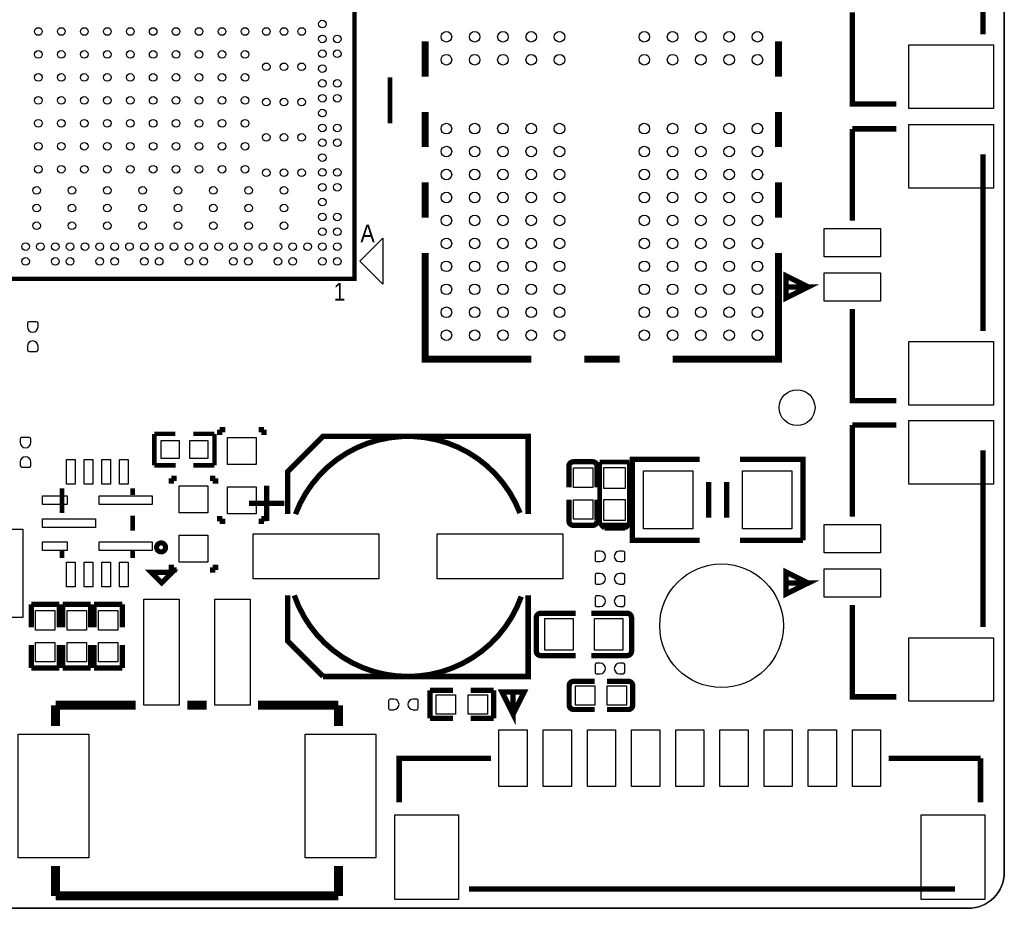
# Model space of a CAD drawing. Extents: x -24.7 to 25.4, y -24.8 to 25.2.
# Tile 5 of 6: x -2.5 to 25.4, y -24.8 to 0.3. Entities that reach past the tile are written whole.
import ezdxf

# ---------------------------------------------------------------- set-up
doc = ezdxf.new("R2010")
doc.units = 0
for name, color, linetype in [('BG_OUTLINE', 5, 'CONTINUOUS'), ('PG_SILKSCREEN_TOP', 254, 'CONTINUOUS'), ('PIN_TOP', 12, 'CONTINUOUS')]:
    doc.layers.add(name, color=color, linetype=linetype)

msp = doc.modelspace()

# ---------------------------------------------------------------- linework, layer by layer
at = {"layer": 'BG_OUTLINE'}
msp.add_lwpolyline([(-23.601172, 25.176734), (24.366728, 25.176734, -0.414214), (25.382728, 24.160734), (25.382728, -23.807166, -0.414214), (24.366728, -24.823166), (-23.601172, -24.823166, -0.414214), (-24.617172, -23.807166), (-24.617172, 24.160734, -0.414214), (-23.601172, 25.176734)], format="xyb", dxfattribs=at)
msp.add_lwpolyline([(-24.617172, 24.160734), (-24.617172, -23.807166, 0.414214), (-23.601172, -24.823166), (24.366728, -24.823166, 0.414214), (25.382728, -23.807166), (25.382728, 24.160734, 0.414214), (24.366728, 25.176734), (-23.601172, 25.176734, 0.414214)], format="xyb", close=True, dxfattribs=at)
at = {"layer": 'PG_SILKSCREEN_TOP'}
for points, const_width in [([(24.78278, -0.07874), (24.78278, 7.42188)], 0.1524), ([(6.999986, -6.999986), (-6.999986, -6.999986), (-6.999986, 6.999986), (6.999986, 6.999986), (6.999986, -6.999986)], 0.124968), ([(21.082, 0.5461), (21.082, -2.05232), (22.33168, -2.05232)], 0.1524), ([(8.997188, -1.274318), (8.997188, -0.27432)], 0.199898), ([(18.997168, -1.274318), (18.997168, -0.27432)], 0.199898), ([(7.999984, -1.299972), (7.999984, -2.599944)], 0.124968), ([(8.997188, -3.274568), (8.997188, -2.27457)], 0.199898), ([(18.997168, -3.274568), (18.997168, -2.27457)], 0.199898), ([(22.33168, -2.7559), (21.082, -2.7559)], 0.1524), ([(21.082, -2.7559), (21.082, -5.35432)], 0.1524), ([(24.78278, -8.48106), (24.78278, -3.4798)], 0.1524), ([(8.997188, -5.274564), (8.997188, -4.274566)], 0.199898), ([(18.997168, -5.274564), (18.997168, -4.274566)], 0.199898), ([(11.997182, -9.274556), (8.997188, -9.274556), (8.997188, -6.274562)], 0.199898), ([(18.997168, -6.274562), (18.997168, -9.274556), (15.997174, -9.274556)], 0.199898), ([(19.83232, -7.23138), (19.20748, -6.91896), (19.20748, -7.5438), (19.83232, -7.23138), (19.20748, -7.23138)], 0.1524), ([(21.082, -7.85622), (21.082, -10.45464), (22.33168, -10.45464)], 0.1524), ([(13.497052, -9.274556), (14.497304, -9.274556)], 0.199898), ([(22.33168, -11.1379), (21.082, -11.1379)], 0.1524), ([(21.082, -11.1379), (21.082, -13.73632)], 0.1524), ([(1.3335, -11.3919), (1.9304, -11.3919)], 0.127), ([(1.3335, -12.2809), (1.3335, -11.3919)], 0.127), ([(2.4384, -11.3919), (3.0353, -11.3919)], 0.127), ([(3.0353, -11.3919), (3.0353, -12.2809)], 0.127), ([(3.18516, -11.27506), (3.33756, -11.27506)], 0.1524), ([(3.18516, -11.42746), (3.18516, -11.27506)], 0.1524), ([(4.43484, -11.27506), (4.28244, -11.27506)], 0.1524), ([(4.43484, -11.42746), (4.43484, -11.27506)], 0.1524), ([(11.91006, -13.66012), (11.91006, -11.45794), (6.1087, -11.45794), (5.10794, -12.4587), (5.10794, -13.66012)], 0.1524), ([(24.78278, -16.86306), (24.78278, -11.8618)], 0.1524), ([(1.93548, -12.2809), (1.3335, -12.2809)], 0.127), ([(3.0353, -12.2809), (2.4384, -12.2809)], 0.127), ([(13.06195, -12.30884), (13.06195, -12.90574)], 0.14986), ([(13.18895, -12.18184), (13.73505, -12.18184)], 0.14986), ([(13.86205, -12.30884), (13.86205, -12.90574)], 0.14986), ([(13.9319, -12.18946), (14.7701, -12.18946)], 0.127), ([(13.9319, -13.92682), (13.9319, -12.18946)], 0.127), ([(14.7701, -12.18946), (14.7701, -13.92682)], 0.127), ([(16.764, -14.4018), (14.859, -14.4018), (14.859, -12.1158), (16.764, -12.1158)], 0.1524), ([(17.907, -12.1158), (19.685, -12.1158), (19.685, -14.4018)], 0.1524), ([(1.81356, -12.64666), (1.96596, -12.64666)], 0.1524), ([(1.81356, -12.79906), (1.81356, -12.64666)], 0.1524), ([(3.06324, -12.64666), (2.91084, -12.64666)], 0.1524), ([(3.06324, -12.79906), (3.06324, -12.64666)], 0.1524), ([(4.5085, -12.86002), (4.5085, -13.85824)], 0.1524), ([(17.018, -13.7668), (17.018, -12.7508)], 0.1524), ([(17.526, -13.7668), (17.526, -12.7508)], 0.1524), ([(-1.28016, -13.6271), (-1.28016, -12.9286)], 0.127), ([(0.72136, -13.12672), (0.72136, -12.9286)], 0.127), ([(4.00812, -13.35786), (5.00888, -13.35786)], 0.1524), ([(13.06195, -13.85316), (13.06195, -13.25626)], 0.14986), ([(13.86205, -13.85316), (13.86205, -13.25626)], 0.14986), ([(0.72136, -14.12748), (0.72136, -13.71092)], 0.127), ([(3.18516, -13.71854), (3.18516, -13.87094)], 0.1524), ([(4.43484, -13.71854), (4.43484, -13.87094)], 0.1524), ([(3.18516, -13.87094), (3.33756, -13.87094)], 0.1524), ([(4.43484, -13.87094), (4.28244, -13.87094)], 0.1524), ([(13.73505, -13.98016), (13.18895, -13.98016)], 0.14986), ([(14.0716, -14.06652), (13.9319, -13.92682)], 0.127), ([(14.07668, -14.0716), (13.97508, -13.97254)], 0.127), ([(13.97508, -13.97254), (14.75232, -13.97254)], 0.127), ([(14.72692, -13.97254), (13.97508, -13.97254)], 0.127), ([(14.7701, -13.92682), (14.6304, -14.06652)], 0.127), ([(14.75232, -13.97254), (14.65072, -14.0716)], 0.127), ([(14.7701, -13.92682), (14.72692, -13.97254)], 0.127), ([(14.6304, -14.06652), (14.0716, -14.06652)], 0.127), ([(14.65072, -14.0716), (14.07668, -14.0716)], 0.127), ([(19.685, -14.4018), (17.907, -14.4018)], 0.1524), ([(-1.28016, -14.9098), (-1.28016, -14.71168)], 0.127), ([(0.72136, -14.9098), (0.72136, -14.71168)], 0.127), ([(1.81356, -15.09014), (1.81356, -15.24254)], 0.1524), ([(3.06324, -15.09014), (3.06324, -15.24254)], 0.1524), ([(1.53924, -15.6083), (1.83896, -15.30858), (1.23952, -15.30858), (1.53924, -15.6083)], 0.14986), ([(1.81356, -15.24254), (1.96596, -15.24254)], 0.1524), ([(3.06324, -15.24254), (2.91084, -15.24254)], 0.1524), ([(19.83232, -15.61338), (19.20748, -15.30096), (19.20748, -15.9258), (19.83232, -15.61338), (19.20748, -15.61338)], 0.1524), ([(-2.15138, -16.22044), (-2.15138, -16.87068)], 0.14986), ([(-1.35382, -16.22044), (-2.15138, -16.22044)], 0.14986), ([(-1.35382, -16.87068), (-1.35382, -16.22044)], 0.14986), ([(-1.26238, -16.22044), (-0.46482, -16.22044)], 0.14986), ([(-1.26238, -16.87068), (-1.26238, -16.22044)], 0.14986), ([(-0.46482, -16.22044), (-0.46482, -16.87068)], 0.14986), ([(-0.37338, -16.22044), (0.42418, -16.22044)], 0.14986), ([(-0.37338, -16.87068), (-0.37338, -16.22044)], 0.14986), ([(0.42418, -16.22044), (0.42418, -16.87068)], 0.14986), ([(5.10794, -15.95882), (5.10794, -17.2593), (6.1087, -18.26006)], 0.1524), ([(6.1087, -18.26006), (11.91006, -18.26006), (11.91006, -15.95882)], 0.1524), ([(12.26566, -16.46936), (13.2588, -16.46936)], 0.14986), ([(14.70914, -16.46936), (13.70076, -16.46936)], 0.14986), ([(21.082, -16.23822), (21.082, -18.83664), (22.33168, -18.83664)], 0.1524), ([(12.13866, -17.54124), (12.13866, -16.59636)], 0.14986), ([(14.83614, -16.59636), (14.83614, -17.54124)], 0.14986), ([(-2.15138, -18.01876), (-2.15138, -17.36852)], 0.14986), ([(-1.35382, -17.36852), (-1.35382, -18.01876)], 0.14986), ([(-1.26238, -17.36852), (-1.26238, -18.01876)], 0.14986), ([(-0.46482, -18.01876), (-0.46482, -17.36852)], 0.14986), ([(-0.37338, -17.36852), (-0.37338, -18.01876)], 0.14986), ([(0.42418, -18.01876), (0.42418, -17.36852)], 0.14986), ([(12.26566, -17.66824), (13.2588, -17.66824)], 0.14986), ([(14.70914, -17.66824), (13.70076, -17.66824)], 0.14986), ([(-1.35382, -18.01876), (-2.15138, -18.01876)], 0.14986), ([(-1.26238, -18.01876), (-0.46482, -18.01876)], 0.14986), ([(-0.37338, -18.01876), (0.42418, -18.01876)], 0.14986), ([(13.19784, -18.39468), (13.79474, -18.39468)], 0.14986), ([(14.74216, -18.39468), (14.14526, -18.39468)], 0.14986), ([(9.13384, -18.65122), (9.78408, -18.65122)], 0.14986), ([(9.13384, -19.44878), (9.13384, -18.65122)], 0.14986), ([(10.93216, -18.65122), (10.28192, -18.65122)], 0.14986), ([(10.93216, -19.44878), (10.93216, -18.65122)], 0.14986), ([(11.48334, -19.32432), (11.79576, -18.69948), (11.17092, -18.69948), (11.48334, -19.32432), (11.48334, -18.69948)], 0.1524), ([(13.07084, -19.06778), (13.07084, -18.52168)], 0.14986), ([(14.86916, -18.52168), (14.86916, -19.06778)], 0.14986), ([(0.80772, -19.07286), (-1.4605, -19.07286)], 0.254), ([(-1.4605, -19.07286), (-1.4605, -19.66468)], 0.254), ([(2.80924, -19.07286), (2.27076, -19.07286)], 0.254), ([(6.5405, -19.07286), (4.26974, -19.07286)], 0.254), ([(6.5405, -19.07286), (6.5405, -19.66468)], 0.254), ([(13.19784, -19.19478), (13.79474, -19.19478)], 0.14986), ([(14.74216, -19.19478), (14.14526, -19.19478)], 0.14986), ([(9.78408, -19.44878), (9.13384, -19.44878)], 0.14986), ([(10.28192, -19.44878), (10.93216, -19.44878)], 0.14986), ([(10.8585, -20.574), (8.26008, -20.574), (8.26008, -21.82368)], 0.1524), ([(24.70912, -20.574), (22.1107, -20.574)], 0.1524), ([(24.70912, -21.82368), (24.70912, -20.574)], 0.1524), ([(-1.4605, -23.62708), (-1.4605, -24.4729)], 0.254), ([(6.5405, -23.62708), (6.5405, -24.4729)], 0.254), ([(10.23366, -24.27478), (23.98522, -24.27478)], 0.1524), ([(6.5405, -24.4729), (-1.4605, -24.4729)], 0.254)]:
    msp.add_lwpolyline(points, dxfattribs=dict(at, const_width=const_width))
msp.add_lwpolyline([(7.800086, -7.1501), (7.1501, -6.500114), (7.800086, -5.849874)], close=True, dxfattribs=at)
for points, const_width in [([(11.67892, -13.63218, 0.68892), (5.32638, -13.6652)], 0.1524), ([(13.06195, -12.30884, -0.413814), (13.18895, -12.18184)], 0.14986), ([(13.73505, -12.18184, -0.417353), (13.86205, -12.30884)], 0.14986), ([(13.18895, -13.98016, -0.413814), (13.06195, -13.85316)], 0.14986), ([(13.86205, -13.85316, -0.417353), (13.73505, -13.98016)], 0.14986), ([(1.595882, -14.605, 1.000319), (1.452118, -14.605254, 0.999681), (1.595882, -14.605)], 0.254), ([(5.29336, -15.9639, 0.710131), (11.71448, -15.99692)], 0.1524), ([(12.13866, -16.59636, -0.414214), (12.26566, -16.46936)], 0.14986), ([(14.70914, -16.46936, -0.414214), (14.83614, -16.59636)], 0.14986), ([(12.26566, -17.66824, -0.414214), (12.13866, -17.54124)], 0.14986), ([(14.83614, -17.54124, -0.414214), (14.70914, -17.66824)], 0.14986), ([(13.07084, -18.52168, -0.413814), (13.19784, -18.39468)], 0.14986), ([(14.74216, -18.39468, -0.413814), (14.86916, -18.52168)], 0.14986), ([(13.19784, -19.19478, -0.417353), (13.07084, -19.06778)], 0.14986), ([(14.86916, -19.06778, -0.417353), (14.74216, -19.19478)], 0.14986)]:
    msp.add_lwpolyline(points, format="xyb", dxfattribs=dict(at, const_width=const_width))
at = {"layer": 'PIN_TOP'}
for points in [[(25.08123, -2.17805), (22.68093, -2.17805), (22.68093, -0.37719), (25.08123, -0.37719)], [(25.08123, -4.43103), (22.68093, -4.43103), (22.68093, -2.63017), (25.08123, -2.63017)], [(21.8821, -6.37921), (20.2819, -6.37921), (20.2819, -5.57911), (21.8821, -5.57911)], [(21.8821, -7.63143), (20.2819, -7.63143), (20.2819, -6.83133), (21.8821, -6.83133)], [(25.08123, -10.58037), (22.68093, -10.58037), (22.68093, -8.77951), (25.08123, -8.77951)], [(25.08123, -12.81303), (22.68093, -12.81303), (22.68093, -11.01217), (25.08123, -11.01217)], [(2.032, -11.5824), (2.032, -12.0904), (1.524, -12.0904), (1.524, -11.5824)], [(2.8448, -11.5824), (2.8448, -12.0904), (2.3368, -12.0904), (2.3368, -11.5824)], [(4.2164, -12.2555), (3.4036, -12.2555), (3.4036, -11.4935), (4.2164, -11.4935)], [(-0.90424, -12.81938), (-1.15316, -12.81938), (-1.15316, -12.11834), (-0.90424, -12.11834)], [(-0.4064, -12.81938), (-0.65532, -12.81938), (-0.65532, -12.11834), (-0.4064, -12.11834)], [(0.09652, -12.81938), (-0.1524, -12.81938), (-0.1524, -12.11834), (0.09652, -12.11834)], [(0.5969, -12.81938), (0.34798, -12.81938), (0.34798, -12.11834), (0.5969, -12.11834)], [(13.18895, -12.3571), (13.73759, -12.3571), (13.73759, -12.90574), (13.18895, -12.90574)], [(14.05128, -12.34186), (14.65072, -12.34186), (14.65072, -12.9413), (14.05128, -12.9413)], [(16.5735, -12.4333), (16.5735, -14.0843), (15.1765, -14.0843), (15.1765, -12.4333)], [(19.3675, -12.4333), (19.3675, -14.0843), (17.9705, -14.0843), (17.9705, -12.4333)], [(2.032, -12.8651), (2.8448, -12.8651), (2.8448, -13.6271), (2.032, -13.6271)], [(4.2164, -13.6525), (3.4036, -13.6525), (3.4036, -12.8905), (4.2164, -12.8905)], [(-1.1303, -13.39342), (-1.83134, -13.39342), (-1.83134, -13.1445), (-1.1303, -13.1445)], [(1.27127, -13.39342), (-0.22987, -13.39342), (-0.22987, -13.1445), (1.27127, -13.1445)], [(13.18895, -13.25626), (13.73759, -13.25626), (13.73759, -13.8049), (13.18895, -13.8049)], [(14.05128, -13.2461), (14.65072, -13.2461), (14.65072, -13.84554), (14.05128, -13.84554)], [(-0.32893, -14.04366), (-1.83007, -14.04366), (-1.83007, -13.79474), (-0.32893, -13.79474)], [(-2.385568, -14.091539), (-2.385568, -16.591661), (-4.285488, -16.591661), (-4.285488, -14.091539)], [(21.8821, -14.76121), (20.2819, -14.76121), (20.2819, -13.96111), (21.8821, -13.96111)], [(-1.1303, -14.6939), (-1.83134, -14.6939), (-1.83134, -14.44498), (-1.1303, -14.44498)], [(1.27127, -14.6939), (-0.22987, -14.6939), (-0.22987, -14.44498), (1.27127, -14.44498)], [(2.032, -14.2621), (2.8448, -14.2621), (2.8448, -15.0241), (2.032, -15.0241)], [(4.13004, -15.494), (4.13004, -14.224), (7.68604, -14.224), (7.68604, -15.494)], [(9.33196, -15.494), (9.33196, -14.224), (12.88796, -14.224), (12.88796, -15.494)], [(-0.90424, -15.72006), (-1.15316, -15.72006), (-1.15316, -15.01902), (-0.90424, -15.01902)], [(-0.4064, -15.72006), (-0.65532, -15.72006), (-0.65532, -15.01902), (-0.4064, -15.01902)], [(0.09652, -15.72006), (-0.1524, -15.72006), (-0.1524, -15.01902), (0.09652, -15.01902)], [(0.5969, -15.72006), (0.34798, -15.72006), (0.34798, -15.01902), (0.5969, -15.01902)], [(21.8821, -16.01343), (20.2819, -16.01343), (20.2819, -15.21333), (21.8821, -15.21333)], [(1.03886, -16.07185), (2.03962, -16.07185), (2.03962, -19.07159), (1.03886, -19.07159)], [(3.04038, -16.07185), (4.04114, -16.07185), (4.04114, -19.07159), (3.04038, -19.07159)], [(-2.02692, -16.3957), (-1.47828, -16.3957), (-1.47828, -16.94434), (-2.02692, -16.94434)], [(-0.58928, -16.94434), (-1.13792, -16.94434), (-1.13792, -16.3957), (-0.58928, -16.3957)], [(0.29972, -16.94434), (-0.24892, -16.94434), (-0.24892, -16.3957), (0.29972, -16.3957)], [(13.18641, -16.61922), (13.18641, -17.51838), (12.38631, -17.51838), (12.38631, -16.61922)], [(14.58849, -16.61922), (14.58849, -17.51838), (13.78839, -17.51838), (13.78839, -16.61922)], [(25.08123, -18.96237), (22.68093, -18.96237), (22.68093, -17.16151), (25.08123, -17.16151)], [(-2.02692, -17.29486), (-1.47828, -17.29486), (-1.47828, -17.8435), (-2.02692, -17.8435)], [(-0.58928, -17.8435), (-1.13792, -17.8435), (-1.13792, -17.29486), (-0.58928, -17.29486)], [(0.29972, -17.8435), (-0.24892, -17.8435), (-0.24892, -17.29486), (0.29972, -17.29486)], [(13.79474, -18.52168), (13.79474, -19.07032), (13.2461, -19.07032), (13.2461, -18.52168)], [(14.6939, -18.52168), (14.6939, -19.07032), (14.14526, -19.07032), (14.14526, -18.52168)], [(9.85774, -18.77568), (9.85774, -19.32432), (9.3091, -19.32432), (9.3091, -18.77568)], [(10.7569, -18.77568), (10.7569, -19.32432), (10.20826, -19.32432), (10.20826, -18.77568)], [(11.08329, -21.3741), (11.08329, -19.7739), (11.88339, -19.7739), (11.88339, -21.3741)], [(12.33551, -21.3741), (12.33551, -19.7739), (13.13561, -19.7739), (13.13561, -21.3741)], [(13.58519, -21.3741), (13.58519, -19.7739), (14.38529, -19.7739), (14.38529, -21.3741)], [(14.83487, -21.3741), (14.83487, -19.7739), (15.63497, -19.7739), (15.63497, -21.3741)], [(16.08455, -21.3741), (16.08455, -19.7739), (16.88465, -19.7739), (16.88465, -21.3741)], [(17.33423, -21.3741), (17.33423, -19.7739), (18.13433, -19.7739), (18.13433, -21.3741)], [(18.58391, -21.3741), (18.58391, -19.7739), (19.38401, -19.7739), (19.38401, -21.3741)], [(19.83359, -21.3741), (19.83359, -19.7739), (20.63369, -19.7739), (20.63369, -21.3741)], [(21.08327, -21.3741), (21.08327, -19.7739), (21.88337, -19.7739), (21.88337, -21.3741)], [(-2.52349, -19.89582), (-0.52451, -19.89582), (-0.52451, -23.39594), (-2.52349, -23.39594)], [(5.60451, -19.89582), (7.60349, -19.89582), (7.60349, -23.39594), (5.60451, -23.39594)], [(8.13435, -24.57323), (8.13435, -22.17293), (9.93521, -22.17293), (9.93521, -24.57323)], [(23.03399, -24.57323), (23.03399, -22.17293), (24.83485, -22.17293), (24.83485, -24.57323)]]:
    msp.add_lwpolyline(points, close=True, dxfattribs=at)
for points in [[(-1.95834, -8.36168), (-1.95834, -8.26008, 0.382065), (-2.0066, -8.2169), (-2.2225, -8.2169, 0.358765), (-2.25806, -8.26008), (-2.25806, -8.36168, 0.99952)], [(-2.25806, -8.91032), (-2.25806, -9.01192, 0.382065), (-2.2098, -9.0551), (-1.9939, -9.0551, 0.358765), (-1.95834, -9.01192), (-1.95834, -8.91032, 0.99952)], [(-2.16154, -11.63828), (-2.16154, -11.53668, 0.382065), (-2.2098, -11.4935), (-2.4257, -11.4935, 0.358765), (-2.46126, -11.53668), (-2.46126, -11.63828, 0.99952)], [(-2.46126, -12.18692), (-2.46126, -12.28852, 0.382065), (-2.413, -12.3317), (-2.1971, -12.3317, 0.358765), (-2.16154, -12.28852), (-2.16154, -12.18692, 0.99952)], [(13.94968, -14.70914), (13.84808, -14.70914, 0.382065), (13.8049, -14.7574), (13.8049, -14.9733, 0.358765), (13.84808, -15.00886), (13.94968, -15.00886, 0.99952)], [(14.49832, -15.00886), (14.59992, -15.00886, 0.382065), (14.6431, -14.9606), (14.6431, -14.7447, 0.358765), (14.59992, -14.70914), (14.49832, -14.70914, 0.99952)], [(13.94968, -15.34414), (13.84808, -15.34414, 0.382065), (13.8049, -15.3924), (13.8049, -15.6083, 0.358765), (13.84808, -15.64386), (13.94968, -15.64386, 0.99952)], [(14.49832, -15.64386), (14.59992, -15.64386, 0.382065), (14.6431, -15.5956), (14.6431, -15.3797, 0.358765), (14.59992, -15.34414), (14.49832, -15.34414, 0.99952)], [(13.94968, -15.97914), (13.84808, -15.97914, 0.382065), (13.8049, -16.0274), (13.8049, -16.2433, 0.358765), (13.84808, -16.27886), (13.94968, -16.27886, 0.99952)], [(14.49832, -16.27886), (14.59992, -16.27886, 0.382065), (14.6431, -16.2306), (14.6431, -16.0147, 0.358765), (14.59992, -15.97914), (14.49832, -15.97914, 0.99952)], [(13.94968, -17.88414), (13.84808, -17.88414, 0.382065), (13.8049, -17.9324), (13.8049, -18.1483, 0.358765), (13.84808, -18.18386), (13.94968, -18.18386, 0.99952)], [(14.49832, -18.18386), (14.59992, -18.18386, 0.382065), (14.6431, -18.1356), (14.6431, -17.9197, 0.358765), (14.59992, -17.88414), (14.49832, -17.88414, 0.99952)], [(8.10768, -18.90014), (8.00608, -18.90014, 0.382065), (7.9629, -18.9484), (7.9629, -19.1643, 0.358765), (8.00608, -19.19986), (8.10768, -19.19986, 0.99952)], [(8.65632, -19.19986), (8.75792, -19.19986, 0.382065), (8.8011, -19.1516), (8.8011, -18.9357, 0.358765), (8.75792, -18.90014), (8.65632, -18.90014, 0.99952)]]:
    msp.add_lwpolyline(points, format="xyb", close=True, dxfattribs=at)
for centre, radius in [((6.089904, 0.210058), 0.10795), ((-1.949958, 0), 0.10795), ((-1.299972, 0), 0.10795), ((-0.649986, 0), 0.10795), ((0, 0), 0.10795), ((0.649986, 0), 0.10795), ((1.299972, 0), 0.10795), ((1.949958, 0), 0.10795), ((2.599944, 0), 0.10795), ((3.24993, 0), 0.10795), ((3.899916, 0), 0.10795), ((4.500118, 0), 0.10795), ((4.99999, 0), 0.10795), ((5.500116, 0), 0.10795), ((9.597136, -0.149352), 0.14986), ((10.397236, -0.149352), 0.14986), ((11.197082, -0.149352), 0.14986), ((11.997182, -0.149352), 0.14986), ((12.797282, -0.149352), 0.14986), ((15.197074, -0.149352), 0.14986), ((15.997174, -0.149352), 0.14986), ((16.797274, -0.149352), 0.14986), ((17.59712, -0.149352), 0.14986), ((18.39722, -0.149352), 0.14986), ((6.089904, -0.210058), 0.10795), ((6.51002, -0.210058), 0.10795), ((-1.949958, -0.649986), 0.10795), ((-1.299972, -0.649986), 0.10795), ((-0.649986, -0.649986), 0.10795), ((0, -0.649986), 0.10795), ((0.649986, -0.649986), 0.10795), ((1.299972, -0.649986), 0.10795), ((1.949958, -0.649986), 0.10795), ((2.599944, -0.649986), 0.10795), ((3.24993, -0.649986), 0.10795), ((3.899916, -0.649986), 0.10795), ((6.089904, -0.62992), 0.10795), ((6.51002, -0.62992), 0.10795), ((9.597136, -0.799338), 0.14986), ((10.397236, -0.799338), 0.14986), ((11.197082, -0.799338), 0.14986), ((11.997182, -0.799338), 0.14986), ((12.797282, -0.799338), 0.14986), ((15.197074, -0.799338), 0.14986), ((15.997174, -0.799338), 0.14986), ((16.797274, -0.799338), 0.14986), ((17.59712, -0.799338), 0.14986), ((18.39722, -0.799338), 0.14986), ((4.500118, -0.999998), 0.10795), ((4.99999, -0.999998), 0.10795), ((5.500116, -0.999998), 0.10795), ((6.089904, -1.050036), 0.10795), ((-1.949958, -1.299972), 0.10795), ((-1.299972, -1.299972), 0.10795), ((-0.649986, -1.299972), 0.10795), ((0, -1.299972), 0.10795), ((0.649986, -1.299972), 0.10795), ((1.299972, -1.299972), 0.10795), ((1.949958, -1.299972), 0.10795), ((2.599944, -1.299972), 0.10795), ((3.24993, -1.299972), 0.10795), ((3.899916, -1.299972), 0.10795), ((6.089904, -1.469898), 0.10795), ((6.51002, -1.469898), 0.10795), ((-1.949958, -1.949958), 0.10795), ((-1.299972, -1.949958), 0.10795), ((-0.649986, -1.949958), 0.10795), ((0, -1.949958), 0.10795), ((0.649986, -1.949958), 0.10795), ((1.299972, -1.949958), 0.10795), ((1.949958, -1.949958), 0.10795), ((2.599944, -1.949958), 0.10795), ((3.24993, -1.949958), 0.10795), ((3.899916, -1.949958), 0.10795), ((4.500118, -1.999996), 0.10795), ((4.99999, -1.999996), 0.10795), ((5.500116, -1.999996), 0.10795), ((6.089904, -1.890014), 0.10795), ((6.51002, -1.890014), 0.10795), ((6.089904, -2.309876), 0.10795), ((-1.949958, -2.599944), 0.10795), ((-1.299972, -2.599944), 0.10795), ((-0.649986, -2.599944), 0.10795), ((0, -2.599944), 0.10795), ((0.649986, -2.599944), 0.10795), ((1.299972, -2.599944), 0.10795), ((1.949958, -2.599944), 0.10795), ((2.599944, -2.599944), 0.10795), ((3.24993, -2.599944), 0.10795), ((3.899916, -2.599944), 0.10795), ((6.089904, -2.729992), 0.10795), ((6.51002, -2.729992), 0.10795), ((9.597136, -2.74955), 0.14986), ((10.397236, -2.74955), 0.14986), ((11.197082, -2.74955), 0.14986), ((11.997182, -2.74955), 0.14986), ((12.797282, -2.74955), 0.14986), ((15.197074, -2.74955), 0.14986), ((15.997174, -2.74955), 0.14986), ((16.797274, -2.74955), 0.14986), ((17.59712, -2.74955), 0.14986), ((18.39722, -2.74955), 0.14986), ((4.500118, -2.999994), 0.10795), ((4.99999, -2.999994), 0.10795), ((5.500116, -2.999994), 0.10795), ((6.089904, -3.150108), 0.10795), ((6.51002, -3.150108), 0.10795), ((-1.949958, -3.24993), 0.10795), ((-1.299972, -3.24993), 0.10795), ((-0.649986, -3.24993), 0.10795), ((0, -3.24993), 0.10795), ((0.649986, -3.24993), 0.10795), ((1.299972, -3.24993), 0.10795), ((1.949958, -3.24993), 0.10795), ((2.599944, -3.24993), 0.10795), ((3.24993, -3.24993), 0.10795), ((3.899916, -3.24993), 0.10795), ((9.597136, -3.399536), 0.14986), ((10.397236, -3.399536), 0.14986), ((11.197082, -3.399536), 0.14986), ((11.997182, -3.399536), 0.14986), ((12.797282, -3.399536), 0.14986), ((15.197074, -3.399536), 0.14986), ((15.997174, -3.399536), 0.14986), ((16.797274, -3.399536), 0.14986), ((17.59712, -3.399536), 0.14986), ((18.39722, -3.399536), 0.14986), ((6.089904, -3.56997), 0.10795), ((-1.949958, -3.899916), 0.10795), ((-1.299972, -3.899916), 0.10795), ((-0.649986, -3.899916), 0.10795), ((0, -3.899916), 0.10795), ((0.649986, -3.899916), 0.10795), ((1.299972, -3.899916), 0.10795), ((1.949958, -3.899916), 0.10795), ((2.599944, -3.899916), 0.10795), ((3.24993, -3.899916), 0.10795), ((3.899916, -3.899916), 0.10795), ((4.500118, -3.999992), 0.10795), ((4.99999, -3.999992), 0.10795), ((5.500116, -3.999992), 0.10795), ((6.089904, -3.990086), 0.10795), ((6.51002, -3.990086), 0.10795), ((9.597136, -4.049522), 0.14986), ((10.397236, -4.049522), 0.14986), ((11.197082, -4.049522), 0.14986), ((11.997182, -4.049522), 0.14986), ((12.797282, -4.049522), 0.14986), ((15.197074, -4.049522), 0.14986), ((15.997174, -4.049522), 0.14986), ((16.797274, -4.049522), 0.14986), ((17.59712, -4.049522), 0.14986), ((18.39722, -4.049522), 0.14986), ((-1.999996, -4.500118), 0.10795), ((-0.999998, -4.500118), 0.10795), ((0, -4.500118), 0.10795), ((0.999998, -4.500118), 0.10795), ((1.999996, -4.500118), 0.10795), ((2.999994, -4.500118), 0.10795), ((3.999992, -4.500118), 0.10795), ((4.99999, -4.500118), 0.10795), ((6.089904, -4.409948), 0.10795), ((6.51002, -4.409948), 0.10795), ((6.089904, -4.830064), 0.10795), ((9.597136, -4.699508), 0.14986), ((10.397236, -4.699508), 0.14986), ((11.197082, -4.699508), 0.14986), ((11.997182, -4.699508), 0.14986), ((12.797282, -4.699508), 0.14986), ((15.197074, -4.699508), 0.14986), ((15.997174, -4.699508), 0.14986), ((16.797274, -4.699508), 0.14986), ((17.59712, -4.699508), 0.14986), ((18.39722, -4.699508), 0.14986), ((-1.999996, -4.99999), 0.10795), ((-0.999998, -4.99999), 0.10795), ((0, -4.99999), 0.10795), ((0.999998, -4.99999), 0.10795), ((1.999996, -4.99999), 0.10795), ((2.999994, -4.99999), 0.10795), ((3.999992, -4.99999), 0.10795), ((4.99999, -4.99999), 0.10795), ((6.089904, -5.249926), 0.10795), ((6.51002, -5.249926), 0.10795), ((9.597136, -5.349494), 0.14986), ((10.397236, -5.349494), 0.14986), ((11.197082, -5.349494), 0.14986), ((11.997182, -5.349494), 0.14986), ((12.797282, -5.349494), 0.14986), ((15.197074, -5.349494), 0.14986), ((15.997174, -5.349494), 0.14986), ((16.797274, -5.349494), 0.14986), ((17.59712, -5.349494), 0.14986), ((18.39722, -5.349494), 0.14986), ((-1.999996, -5.500116), 0.10795), ((-0.999998, -5.500116), 0.10795), ((0, -5.500116), 0.10795), ((0.999998, -5.500116), 0.10795), ((1.999996, -5.500116), 0.10795), ((2.999994, -5.500116), 0.10795), ((3.999992, -5.500116), 0.10795), ((4.99999, -5.500116), 0.10795), ((6.089904, -5.670042), 0.10795), ((6.51002, -5.670042), 0.10795), ((9.597136, -5.99948), 0.14986), ((10.397236, -5.99948), 0.14986), ((11.197082, -5.99948), 0.14986), ((11.997182, -5.99948), 0.14986), ((12.797282, -5.99948), 0.14986), ((15.197074, -5.99948), 0.14986), ((15.997174, -5.99948), 0.14986), ((16.797274, -5.99948), 0.14986), ((17.59712, -5.99948), 0.14986), ((18.39722, -5.99948), 0.14986), ((-2.309876, -6.089904), 0.10795), ((-1.890014, -6.089904), 0.10795), ((-1.469898, -6.089904), 0.10795), ((-1.050036, -6.089904), 0.10795), ((-0.62992, -6.089904), 0.10795), ((-0.210058, -6.089904), 0.10795), ((0.210058, -6.089904), 0.10795), ((0.62992, -6.089904), 0.10795), ((1.050036, -6.089904), 0.10795), ((1.469898, -6.089904), 0.10795), ((1.890014, -6.089904), 0.10795), ((2.309876, -6.089904), 0.10795), ((2.729992, -6.089904), 0.10795), ((3.150108, -6.089904), 0.10795), ((3.56997, -6.089904), 0.10795), ((3.990086, -6.089904), 0.10795), ((4.409948, -6.089904), 0.10795), ((4.830064, -6.089904), 0.10795), ((5.249926, -6.089904), 0.10795), ((5.670042, -6.089904), 0.10795), ((6.089904, -6.089904), 0.10795), ((6.51002, -6.089904), 0.10795), ((-2.309876, -6.51002), 0.10795), ((-1.469898, -6.51002), 0.10795), ((-1.050036, -6.51002), 0.10795), ((-0.210058, -6.51002), 0.10795), ((0.210058, -6.51002), 0.10795), ((1.050036, -6.51002), 0.10795), ((1.469898, -6.51002), 0.10795), ((2.309876, -6.51002), 0.10795), ((2.729992, -6.51002), 0.10795), ((3.56997, -6.51002), 0.10795), ((3.990086, -6.51002), 0.10795), ((4.830064, -6.51002), 0.10795), ((5.249926, -6.51002), 0.10795), ((6.089904, -6.51002), 0.10795), ((6.51002, -6.51002), 0.10795), ((9.597136, -6.649466), 0.14986), ((10.397236, -6.649466), 0.14986), ((11.197082, -6.649466), 0.14986), ((11.997182, -6.649466), 0.14986), ((12.797282, -6.649466), 0.14986), ((15.197074, -6.649466), 0.14986), ((15.997174, -6.649466), 0.14986), ((16.797274, -6.649466), 0.14986), ((17.59712, -6.649466), 0.14986), ((18.39722, -6.649466), 0.14986), ((9.597136, -7.299452), 0.14986), ((10.397236, -7.299452), 0.14986), ((11.197082, -7.299452), 0.14986), ((11.997182, -7.299452), 0.14986), ((12.797282, -7.299452), 0.14986), ((15.197074, -7.299452), 0.14986), ((15.997174, -7.299452), 0.14986), ((16.797274, -7.299452), 0.14986), ((17.59712, -7.299452), 0.14986), ((18.39722, -7.299452), 0.14986), ((9.597136, -7.949438), 0.14986), ((10.397236, -7.949438), 0.14986), ((11.197082, -7.949438), 0.14986), ((11.997182, -7.949438), 0.14986), ((12.797282, -7.949438), 0.14986), ((15.197074, -7.949438), 0.14986), ((15.997174, -7.949438), 0.14986), ((16.797274, -7.949438), 0.14986), ((17.59712, -7.949438), 0.14986), ((18.39722, -7.949438), 0.14986), ((9.597136, -8.599424), 0.14986), ((10.397236, -8.599424), 0.14986), ((11.197082, -8.599424), 0.14986), ((11.997182, -8.599424), 0.14986), ((12.797282, -8.599424), 0.14986), ((15.197074, -8.599424), 0.14986), ((15.997174, -8.599424), 0.14986), ((16.797274, -8.599424), 0.14986), ((17.59712, -8.599424), 0.14986), ((18.39722, -8.599424), 0.14986), ((19.518376, -10.64895), 0.508), ((17.382744, -16.823182), 1.75006)]:
    msp.add_circle(centre, radius, dxfattribs=at)

# ---------------------------------------------------------------- texts
at = {"layer": 'PG_SILKSCREEN_TOP', "width": 0.899949}
for s, p in [('A', (7.165848, -5.964936)), ('1', (6.403848, -7.615936))]:
    msp.add_text(s, height=0.500126, dxfattribs=at).set_placement(p)

doc.saveas('drawing.dxf')
